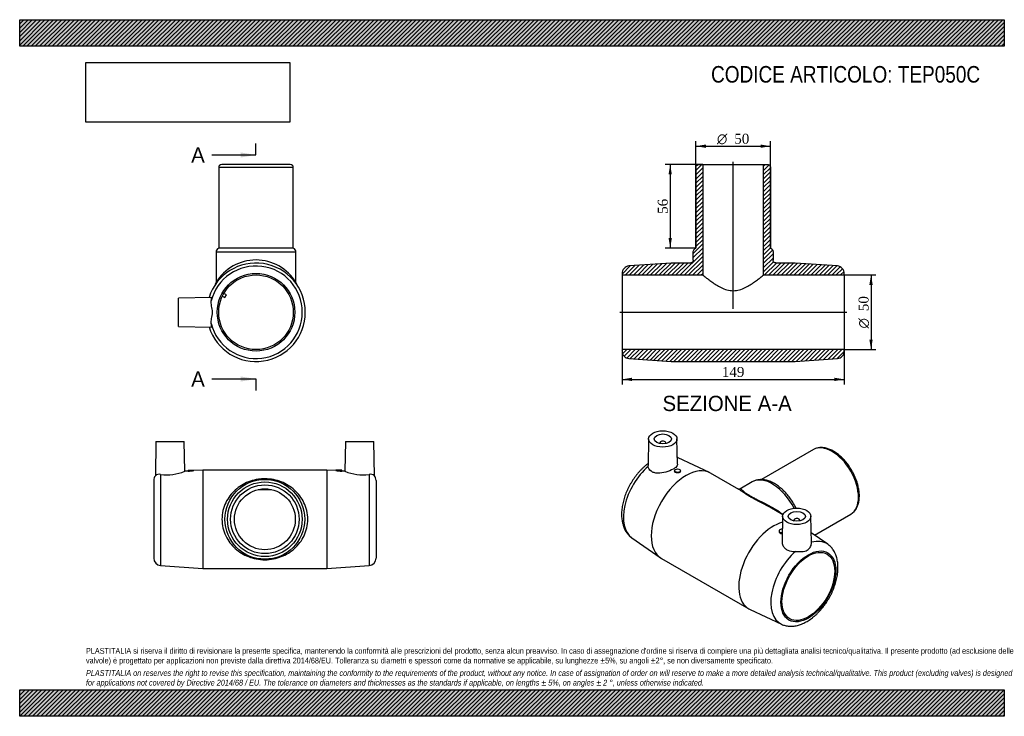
# Model space of a CAD drawing. Header units: millimetres. Extents: x 0 to 660, y 0 to 467.
import ezdxf
from ezdxf.enums import TextEntityAlignment as Align
from ezdxf.lldxf.tags import DXFTag

# ---------------------------------------------------------------- set-up
doc = ezdxf.new("R2010")
doc.units = ezdxf.units.MM
doc.header["$LTSCALE"] = 2.222222
for name, color, linetype in [('Default', 7, 'Continuous'), ('DV4_Default', 7, 'Continuous'), ('TEP050C', 7, 'Continuous')]:
    doc.layers.add(name, color=color, linetype=linetype)
doc.styles.add('SEACAD_Solid_Edge_ANSI', font='seans.ttf')
doc.styles.add('SEACAD_Solid_Edge_ANSI1_Symbols', font='semeca1.ttf')
doc.styles.add('SEACAD_Times_New_Roman', font='times.ttf')
tags = doc.linetypes.add('CENTER2', pattern=[28.575, 19.05, -3.175, 3.175, -3.175]).pattern_tags.tags
tags[10:11] = [DXFTag(74, 4), DXFTag(75, 0), DXFTag(340, '0'), DXFTag(46, 0.0), DXFTag(50, 0.0), DXFTag(44, 0.0), DXFTag(45, 0.0)]
tags[8:9] = [DXFTag(74, 4), DXFTag(75, 0), DXFTag(340, '0'), DXFTag(46, 0.0), DXFTag(50, 0.0), DXFTag(44, 0.0), DXFTag(45, 0.0)]
tags[6:7] = [DXFTag(74, 4), DXFTag(75, 0), DXFTag(340, '0'), DXFTag(46, 0.0), DXFTag(50, 0.0), DXFTag(44, 0.0), DXFTag(45, 0.0)]
tags[4:5] = [DXFTag(74, 4), DXFTag(75, 0), DXFTag(340, '0'), DXFTag(46, 0.0), DXFTag(50, 0.0), DXFTag(44, 0.0), DXFTag(45, 0.0)]
doc.dimstyles.new('ANSImm', dxfattribs={"dimtxt": 6.666667, "dimasz": 6.666667, "dimexe": 3.333333, "dimexo": 0, "dimgap": 1.666667, "dimtad": 1, "dimdsep": 46, "dimtxsty": 'SEACAD_Times_New_Roman', "dimblk1": '_SE_FILLED', "dimblk2": '_SE_FILLED', "dimsah": 1, "dimcen": 3.333333, "dimazin": 0, "dimtfac": 0.85, "dimtdec": 3, "dimtofl": 0, "dimtmove": 0, "dimatfit": 3, "dimfxl": 1, "dimarcsym": 0})
picture_1 = doc.add_image_def('image1.jpg', size_in_pixel=(4302, 1260))

# ---------------------------------------------------------------- blocks, each defined once
blk = doc.blocks.new('SE')
at = {"layer": 'TEP050C', "color": 7, "linetype": 'Continuous'}
for p, q in [((91.34, 183.99), (90.94, 161.15)), ((91.34, 183.99), (110.34, 183.99)), ((110.68, 164.14), (110.34, 183.99)), ((218.34, 183.99), (217.99, 164.14)), ((218.34, 183.99), (237.34, 183.99)), ((237.73, 161.15), (237.34, 183.99)), ((94.48, 162.06), (94.48, 100.99)), ((112.86, 164.29), (110.68, 164.14)), ((112.84, 164.99), (116.84, 164.99)), ((112.84, 164.99), (112.84, 164.29)), ((122.84, 164.99), (116.81, 164.57)), ((116.84, 164.57), (116.84, 164.99)), ((122.84, 164.99), (122.84, 98.99)), ((205.84, 164.99), (122.84, 164.99)), ((205.84, 164.99), (205.84, 98.99)), ((211.86, 164.57), (205.84, 164.99)), ((215.84, 164.99), (211.84, 164.99)), ((211.84, 164.99), (211.84, 164.57)), ((218, 164.14), (215.81, 164.29)), ((215.84, 164.29), (215.84, 164.99)), ((234.19, 162.06), (234.19, 100.99)), ((89.84, 158.01), (89.84, 105.98)), ((159.84, 151.89), (168.84, 151.89)), ((238.84, 158.01), (238.84, 105.98)), ((94.48, 100.99), (122.84, 98.99)), ((205.84, 98.99), (234.19, 100.99)), ((122.84, 98.99), (205.84, 98.99))]:
    blk.add_line(p, q, dxfattribs=at)
for radius in [26.75, 25, 23, 20.4]:
    blk.add_circle((164.34, 131.99), radius, dxfattribs=at)
for centre, radius, start, end in [((94.84, 158.01), 5, 141.10721, 180), ((93.65, 157.97), 4.17, 78.44664, 130.59089), ((98.65, 193.72), 31.94, 262.50885, 292.13601), ((112.54, 196.97), 32.68, 270.51743, 277.55273), ((216.13, 196.97), 32.68, 262.44727, 269.48257), ((230.02, 193.72), 31.94, 247.86399, 277.49115), ((235.02, 157.97), 4.17, 49.40911, 101.55336), ((233.84, 158.01), 5, 0, 38.89586), ((94.84, 105.98), 5, 180, 265.96492), ((233.84, 105.98), 5, 274.03508, 0)]:
    blk.add_arc(centre, radius, start, end, dxfattribs=at)
blk.add_open_spline([(135.59, 131.99), (135.59, 133.96), (135.82, 135.91), (136.68, 139.63), (137.31, 141.42), (139.7, 146.43), (141.91, 149.29), (147.05, 153.91), (150.02, 155.75), (155, 157.69), (156.77, 158.21), (159.54, 158.74), (160.48, 158.87), (162.41, 159.06), (163.39, 159.1), (166.29, 159.1), (168.24, 158.91), (171.93, 158.2), (173.68, 157.69), (178.7, 155.72), (181.61, 153.93), (186.8, 149.25), (188.96, 146.47), (191.36, 141.43), (191.98, 139.67), (192.85, 135.94), (193.08, 133.99), (193.09, 130.12), (192.87, 128.15), (192.02, 124.44), (191.4, 122.66), (189.81, 119.3), (188.87, 117.75), (186.73, 114.9), (185.53, 113.6), (181.66, 110.1), (178.69, 108.26), (173.71, 106.31), (171.93, 105.79), (168.24, 105.08), (166.28, 104.89), (162.41, 104.89), (160.46, 105.08), (156.76, 105.78), (155.01, 106.3), (151.66, 107.6), (150.1, 108.39), (147.16, 110.2), (145.77, 111.23), (143.17, 113.57), (141.99, 114.85), (139.86, 117.67), (138.91, 119.21), (137.31, 122.57), (136.68, 124.34), (135.82, 128.08), (135.59, 130.03), (135.59, 131.99)], degree=3, knots=[0, 0, 0, 0, 0.03125, 0.03125, 0.0625, 0.0625, 0.125, 0.125, 0.1875, 0.1875, 0.21875, 0.21875, 0.234375, 0.234375, 0.25, 0.25, 0.28125, 0.28125, 0.3125, 0.3125, 0.375, 0.375, 0.4375, 0.4375, 0.46875, 0.46875, 0.5, 0.5, 0.53125, 0.53125, 0.5625, 0.5625, 0.59375, 0.59375, 0.625, 0.625, 0.6875, 0.6875, 0.71875, 0.71875, 0.75, 0.75, 0.78125, 0.78125, 0.8125, 0.8125, 0.84375, 0.84375, 0.875, 0.875, 0.90625, 0.90625, 0.9375, 0.9375, 0.96875, 0.96875, 1, 1, 1, 1], dxfattribs=at)
blk = doc.blocks.new('SE1')
at = {"layer": 'TEP050C', "color": 7, "linetype": 'Continuous'}
for p, q in [((421.58, 185.88), (421.2, 168)), ((440.94, 168.85), (440.58, 185.88)), ((429.08, 183.2), (429.08, 182.7)), ((433.08, 182.7), (433.08, 183.2)), ((532.07, 178.68), (497.18, 158.53)), ((462.29, 163.39), (441.3, 173.2)), ((438.98, 164.58), (438.98, 164.01)), ((442.98, 164.17), (442.98, 164.58)), ((482.16, 151.96), (463.14, 162.95)), ((491.08, 157.03), (482.75, 152.22)), ((511.55, 135), (502.81, 140.04)), ((511.38, 134.03), (511.02, 117.04)), ((530.76, 116.14), (530.38, 134.03)), ((532.86, 121.4), (557.07, 135.38)), ((518.88, 131.35), (518.88, 130.85)), ((522.88, 130.85), (522.88, 131.35)), ((410.33, 119.58), (429.33, 106.3)), ((508.98, 124.16), (508.98, 123.76)), ((541.63, 115.28), (530.62, 122.97)), ((430.14, 105.79), (488.83, 71.91)), ((489.67, 71.47), (510.67, 61.65))]:
    blk.add_line(p, q, dxfattribs=at)
blk.add_arc((434.66, 157.41), 17.12, 67.12821, 68.83718, dxfattribs=at)
for centre, major_axis in [((431.08, 185.81), (-9.5, 0)), ((431.08, 185.81), (-5.75, 0)), ((440.98, 164.58), (2, 0)), ((520.88, 133.96), (9.5, 0)), ((520.88, 133.96), (5.75, 0)), ((528.66, 87.01), (-13.01, -22.53)), ((528.66, 87.01), (-12.5, -21.65))]:
    blk.add_ellipse(centre, major_axis=major_axis, ratio=0.57735, dxfattribs=at)
for centre, major_axis, start_param, end_param in [((431.08, 183.2), (-2, 0), 2.647628, 6.283185), ((431.08, 183.2), (-2, 0), 0, 0.493965), ((544.57, 157.03), (-12.5, 21.65), 3.141593, 6.283185), ((426.59, 145.94), (-15.5, -26.85), 3.191494, 3.218853), ((426.59, 145.94), (-15.5, -26.85), 4.173727, 6.233284), ((446.64, 134.37), (-16.5, -28.58), 3.141593, 6.283185), ((504.46, 133.87), (-13.38, 23.17), 4.616748, 6.283185), ((520.88, 131.35), (2, 0), 0, 3.635557), ((505.33, 100.49), (-16.5, -28.58), 3.668248, 6.283185), ((520.88, 131.35), (2, 0), 5.789221, 6.283185), ((510.98, 124.16), (-2, 0), 4.605264, 6.283185), ((510.98, 124.16), (-2, 0), 0, 1.653235), ((525.37, 88.91), (-15.5, -26.85), 3.092437, 3.680255), ((525.37, 88.91), (-15.5, -26.85), 4.173727, 6.331756), ((505.33, 100.49), (-16.5, -28.58), 0, 0.049902)]:
    blk.add_ellipse(centre, major_axis=major_axis, ratio=0.57735, start_param=start_param, end_param=end_param, dxfattribs=at)
for points, knots in [([(557.02, 135.36), (557.07, 135.38), (557.41, 135.56), (558.06, 136.01), (558.88, 136.7), (559.64, 137.49), (560.33, 138.37), (560.93, 139.34), (561.46, 140.4), (561.91, 141.54), (562.28, 142.76), (562.55, 144.04), (562.74, 145.4), (562.83, 146.8), (562.84, 148.26), (562.76, 149.76), (562.59, 151.29), (562.33, 152.85), (561.98, 154.42), (561.56, 156), (561.05, 157.59), (560.47, 159.17), (559.81, 160.75), (559.08, 162.3), (558.29, 163.83), (557.42, 165.33), (556.5, 166.79), (555.53, 168.2), (554.5, 169.57), (553.43, 170.87), (552.31, 172.11), (551.16, 173.28), (549.97, 174.37), (548.75, 175.39), (547.51, 176.31), (546.26, 177.14), (544.99, 177.88), (543.71, 178.52), (542.43, 179.05), (541.16, 179.47), (539.9, 179.78), (538.65, 179.97), (537.44, 180.04), (536.26, 180), (535.13, 179.84), (534.05, 179.56), (533, 179.18), (532.41, 178.86), (532.06, 178.67)], [0.0012596, 0.0012596, 0.0012596, 0.0012596, 0.0041524, 0.0250555, 0.0459455, 0.0669041, 0.088015, 0.1093406, 0.130915, 0.1527415, 0.1747965, 0.1970374, 0.2194138, 0.2418768, 0.2643851, 0.2869056, 0.3094148, 0.3319023, 0.3543633, 0.3767969, 0.3992048, 0.42159, 0.4439567, 0.4663097, 0.4886538, 0.5109943, 0.5333366, 0.5556843, 0.5780427, 0.6004173, 0.6228133, 0.6452359, 0.6676898, 0.6901789, 0.7127056, 0.73527, 0.7578685, 0.780492, 0.8031188, 0.8257148, 0.8482371, 0.8706321, 0.8928415, 0.9148133, 0.9365143, 0.9579411, 0.9791249, 1, 1, 1, 1]), ([(421.22, 169.32), (421.05, 169.19), (420.4, 168.69), (419.32, 167.81), (417.96, 166.6), (416.65, 165.31), (415.37, 163.96), (414.15, 162.53), (412.97, 161.05), (411.84, 159.5), (410.77, 157.91), (409.76, 156.28), (408.81, 154.6), (407.93, 152.9), (407.12, 151.16), (406.38, 149.41), (405.72, 147.64), (405.13, 145.86), (404.63, 144.08), (404.21, 142.3), (403.88, 140.53), (403.64, 138.77), (403.48, 137.03), (403.43, 135.32), (403.47, 133.64), (403.61, 132), (403.85, 130.4), (404.19, 128.87), (404.63, 127.4), (405.17, 126.01), (405.81, 124.71), (406.53, 123.49), (407.34, 122.38), (408.23, 121.36), (409.18, 120.46), (409.92, 119.85), (410.3, 119.61), (410.34, 119.58)], [0.0322818, 0.0322818, 0.0322818, 0.0322818, 0.0430601, 0.0724229, 0.101732, 0.1309807, 0.1601691, 0.1893019, 0.2183868, 0.2474334, 0.2764525, 0.3054556, 0.3344545, 0.3634606, 0.3924829, 0.421534, 0.450626, 0.479771, 0.5089805, 0.5382645, 0.5676313, 0.5970855, 0.6266266, 0.6562458, 0.6859229, 0.7156132, 0.7452493, 0.7747509, 0.8040231, 0.8329672, 0.8614962, 0.8895499, 0.9171061, 0.9441821, 0.970831, 0.9971328, 1, 1, 1, 1]), ([(440.94, 168.85), (440.95, 168.55), (440.87, 168.24), (440.51, 167.54), (440.18, 167.15), (439.28, 166.36), (438.71, 165.96), (436.72, 164.81), (434.99, 164.09), (431.38, 163.08), (429.49, 162.79), (426.85, 162.89), (426.03, 163.01), (424.52, 163.46), (423.83, 163.78), (422.11, 164.99), (421.39, 166.16), (421.23, 167.4)], [0.3243984, 0.3243984, 0.3243984, 0.3243984, 0.375, 0.375, 0.4375, 0.4375, 0.5, 0.5, 0.625, 0.625, 0.75, 0.75, 0.8125, 0.8125, 0.875, 0.875, 1, 1, 1, 1]), ([(442.98, 164.18), (442.98, 163.91), (442.76, 163.63), (442.03, 163.21), (441.51, 163.06), (440.45, 162.99), (439.94, 163.07), (439.2, 163.43), (438.98, 163.71), (438.98, 164.01)], [0.5, 0.5, 0.5, 0.5, 0.625, 0.625, 0.75, 0.75, 0.875, 0.875, 1, 1, 1, 1]), ([(520.42, 139.42), (520.42, 139.43), (520.15, 139.97), (519.61, 141.04), (518.73, 142.59), (517.79, 144.11), (516.8, 145.59), (515.75, 147.01), (514.65, 148.38), (513.5, 149.68), (512.32, 150.92), (511.09, 152.09), (509.84, 153.17), (508.55, 154.17), (507.25, 155.08), (505.92, 155.9), (504.58, 156.62), (503.23, 157.23), (501.88, 157.73), (500.54, 158.12), (499.2, 158.39), (497.89, 158.54), (496.62, 158.57), (495.38, 158.47), (494.18, 158.27), (493.05, 157.95), (491.99, 157.53), (491.4, 157.2), (491.08, 157.02)], [0.460775, 0.460775, 0.460775, 0.460775, 0.4611379, 0.4829396, 0.5047353, 0.5265319, 0.5483348, 0.5701506, 0.5919863, 0.6138491, 0.6357457, 0.6576825, 0.6796647, 0.7016962, 0.7237777, 0.7459057, 0.7680704, 0.7902492, 0.812401, 0.8344763, 0.8564132, 0.8781435, 0.8996044, 0.9207515, 0.9415697, 0.9620782, 0.9823278, 1, 1, 1, 1]), ([(482.74, 152.22), (482.71, 152.21), (482.62, 152.14), (482.36, 152.06), (482.1, 152.05), (481.95, 152.08), (481.92, 152.09), (481.92, 152.09)], [0, 0, 0, 0, 0.046058, 0.2327011, 0.4031891, 0.5640575, 0.6966095, 0.6966095, 0.6966095, 0.6966095]), ([(499.22, 142.02), (499.13, 142.07), (499.04, 142.11), (497.25, 143.06), (495.51, 143.93), (493.04, 145.2), (492.24, 145.62), (490.7, 146.45), (489.96, 146.86), (487.91, 148.04), (486.73, 148.79), (484.8, 150.12), (484.04, 150.68), (482.91, 151.49), (482.5, 151.77), (482.14, 151.98)], [0.1858624, 0.1858624, 0.1858624, 0.1858624, 0.1875, 0.1875, 0.21875, 0.21875, 0.234375, 0.234375, 0.25, 0.25, 0.28125, 0.28125, 0.3125, 0.3125, 0.336003, 0.336003, 0.336003, 0.336003]), ([(482.75, 152.22), (482.76, 152.23), (482.77, 152.24), (482.99, 152.34), (483.23, 152.28), (483.86, 151.91), (484.24, 151.6), (485.28, 150.74), (485.92, 150.2), (487.22, 149.25), (487.71, 148.9), (488.81, 148.19), (489.41, 147.81), (490.73, 147.05), (491.47, 146.65), (492.99, 145.85), (493.78, 145.46), (496.22, 144.25), (497.94, 143.43), (502.96, 140.92), (506.28, 139.09), (510.05, 136.39), (510.88, 135.75), (511.66, 135.09)], [0.6228667, 0.6228667, 0.6228667, 0.6228667, 0.625, 0.625, 0.65625, 0.65625, 0.6875, 0.6875, 0.71875, 0.71875, 0.734375, 0.734375, 0.75, 0.75, 0.765625, 0.765625, 0.78125, 0.78125, 0.8125, 0.8125, 0.875, 0.875, 0.8930917, 0.8930917, 0.8930917, 0.8930917]), ([(508.98, 123.76), (508.98, 123.42), (509.2, 123.08), (509.93, 122.59), (510.45, 122.45), (510.98, 122.44)], [0.7502232, 0.7502232, 0.7502232, 0.7502232, 0.875, 0.875, 1, 1, 1, 1]), ([(510.64, 61.67), (510.67, 61.65), (511.06, 61.45), (511.92, 61.13), (513.13, 60.75), (514.41, 60.49), (515.72, 60.33), (517.06, 60.29), (518.44, 60.36), (519.84, 60.54), (521.27, 60.84), (522.72, 61.26), (524.17, 61.78), (525.64, 62.42), (527.1, 63.17), (528.55, 64.02), (529.98, 64.97), (531.39, 66.02), (532.77, 67.15), (534.12, 68.37), (535.43, 69.66), (536.7, 71.03), (537.93, 72.46), (539.1, 73.95), (540.22, 75.49), (541.29, 77.09), (542.29, 78.73), (543.23, 80.41), (544.11, 82.12), (544.91, 83.85), (545.64, 85.61), (546.3, 87.38), (546.88, 89.16), (547.37, 90.94), (547.79, 92.72), (548.11, 94.49), (548.34, 96.25), (548.49, 97.98), (548.53, 99.69), (548.49, 101.37), (548.34, 103.01), (548.09, 104.59), (547.74, 106.12), (547.28, 107.58), (546.74, 108.97), (546.09, 110.26), (545.36, 111.47), (544.54, 112.58), (543.65, 113.59), (542.69, 114.47), (541.98, 115.05), (541.62, 115.28), (541.61, 115.29)], [0, 0, 0, 0, 0.001438, 0.020271, 0.039142, 0.058131, 0.077312, 0.096746, 0.116481, 0.13654, 0.156925, 0.177614, 0.198561, 0.219711, 0.241001, 0.262374, 0.283782, 0.305183, 0.326554, 0.347886, 0.369173, 0.390417, 0.411621, 0.43279, 0.453933, 0.475056, 0.496168, 0.517278, 0.538393, 0.559522, 0.580672, 0.601853, 0.623073, 0.64434, 0.665663, 0.687046, 0.708493, 0.730003, 0.751569, 0.773176, 0.794787, 0.816354, 0.837818, 0.859107, 0.880152, 0.900889, 0.921278, 0.941305, 0.960984, 0.980358, 0.999484, 1, 1, 1, 1]), ([(511.02, 117.04), (511, 116.17), (511.19, 115.27), (511.91, 113.79), (512.33, 113.19), (513.43, 112.12), (514.09, 111.67), (516.32, 110.6), (518.16, 110.29), (520.02, 110.36)], [0.6702124, 0.6702124, 0.6702124, 0.6702124, 0.75, 0.75, 0.8125, 0.8125, 0.875, 0.875, 1, 1, 1, 1]), ([(520.02, 110.36), (521.48, 110.42), (522.94, 110.37), (525.61, 110.49), (526.85, 110.66), (528.92, 111.86), (529.69, 112.84), (530.57, 114.65), (530.78, 115.49), (530.76, 116.16)], [0, 0, 0, 0, 0.25, 0.25, 0.5, 0.5, 0.75, 0.75, 0.9576526, 0.9576526, 0.9576526, 0.9576526])]:
    blk.add_open_spline(points, degree=3, knots=knots, dxfattribs=at)
for points in [[(421.23, 167.4), (421.21, 167.62), (421.19, 167.82), (421.2, 168.01)], [(502.81, 140.04), (501.62, 140.73), (500.42, 141.38), (499.22, 142.02)], [(510.98, 122.44), (511.03, 122.44), (511.08, 122.44), (511.14, 122.44)]]:
    blk.add_open_spline(points, degree=3, dxfattribs=at)
blk = doc.blocks.new('SE2')
at = {"layer": 'TEP050C', "color": 7, "linetype": 'Continuous'}
for p, q in [((181.41, 369.67), (135.41, 369.67)), ((183.41, 367.67), (133.41, 367.67)), ((133.41, 367.67), (133.41, 313.67)), ((183.41, 313.67), (183.41, 367.67)), ((185.16, 310.94), (131.66, 310.94)), ((131.66, 310.94), (131.66, 290.65)), ((183.41, 313.67), (133.41, 313.67)), ((185.16, 290.64), (185.16, 310.94)), ((128.56, 280.56), (106.41, 280.17)), ((106.41, 261.17), (106.41, 280.17)), ((135.83, 281.4), (137.59, 280.48)), ((138.52, 282.25), (136.76, 283.17)), ((137.59, 280.48), (138.52, 282.25)), ((106.41, 261.17), (128.56, 260.78))]:
    blk.add_line(p, q, dxfattribs=at)
for radius in [26.01, 25]:
    blk.add_circle((158.41, 270.67), radius, dxfattribs=at)
for centre, radius, start, end in [((135.41, 367.67), 2, 90, 180), ((181.41, 367.67), 2, 0, 90), ((134.66, 310.94), 3, 114.62432, 180), ((182.16, 310.94), 3, 0, 65.37568), ((158.41, 270.67), 33, 0, 162.61892), ((158.41, 274.42), 31.28, 31.21382, 148.78618), ((158.41, 270.67), 31, 194.13693, 165.86307), ((129.68, 290.62), 1.98, 327.67267, 0.59158), ((187.09, 290.6), 1.92, 178.97841, 212.85081), ((158.41, 270.67), 33, 197.38108, 0)]:
    blk.add_arc(centre, radius, start, end, dxfattribs=at)
for points, knots in [([(128.35, 263.1), (128.2, 264.04), (128.4, 265.22), (128.94, 267.79), (129.27, 269.21), (129.27, 272.14), (128.94, 273.56), (128.4, 276.12), (128.2, 277.3), (128.35, 278.24)], [0, 0, 0, 0, 0.25, 0.25, 0.5, 0.5, 0.75, 0.75, 1, 1, 1, 1]), ([(128.35, 278.24), (128.55, 279.45), (128.69, 280.24), (128.61, 280.53), (128.59, 280.56), (128.56, 280.56)], [0, 0, 0, 0, 0.125, 0.125, 0.1530236, 0.1530236, 0.1530236, 0.1530236]), ([(128.56, 260.78), (128.59, 260.78), (128.61, 260.81), (128.69, 261.1), (128.55, 261.9), (128.35, 263.1)], [0.8471374, 0.8471374, 0.8471374, 0.8471374, 0.875, 0.875, 1, 1, 1, 1])]:
    blk.add_open_spline(points, degree=3, knots=knots, dxfattribs=at)
blk = doc.blocks.new('SE4')
at = {"color": 7, "linetype": 'Continuous', "style": 'SEACAD_Solid_Edge_ANSI'}
blk.add_text('A', height=10.22, dxfattribs=at).set_placement((114.95, 381.16), align=Align.TOP_LEFT)
blk = doc.blocks.new('SE5')
at = {"color": 7, "linetype": 'Continuous', "style": 'SEACAD_Solid_Edge_ANSI'}
blk.add_text('A', height=10.22, dxfattribs=at).set_placement((114.95, 231.09), align=Align.TOP_LEFT)
blk = doc.blocks.new('SEANNOT_GROUP')
at = {"linetype": 'Continuous'}
blk.add_hatch(color=7, dxfattribs=at).paths.add_polyline_path([(148.14, 374.35), (158.37, 376.05), (148.14, 377.75)])
at = {"color": 7, "linetype": 'Continuous'}
blk.add_lwpolyline([(128.86, 376.05), (158.37, 376.05)], dxfattribs=at)
blk = doc.blocks.new('SEANNOT_GROUP1')
at = {"linetype": 'Continuous'}
blk.add_hatch(color=7, dxfattribs=at).paths.add_polyline_path([(148.14, 224.27), (158.37, 225.98), (148.14, 227.68)])
at = {"color": 7, "linetype": 'Continuous'}
blk.add_lwpolyline([(128.86, 225.98), (158.37, 225.98)], dxfattribs=at)
blk = doc.blocks.new('SE3')
at = {"layer": 'Default', "color": 7, "linetype": 'CENTER2'}
for p, q in [((158.37, 376.05), (158.37, 383.72)), ((158.37, 225.98), (158.37, 218.31))]:
    blk.add_line(p, q, dxfattribs=at)
at = {"layer": 'Default', "color": 7, "linetype": 'CENTER2', "const_width": 0.0001}
blk.add_lwpolyline([(158.37, 376.05), (158.37, 225.98)], dxfattribs=at)
at = {"layer": 'Default'}
for name in ['SE4', 'SEANNOT_GROUP', 'SE5', 'SEANNOT_GROUP1']:
    blk.add_blockref(name, (0, 0), dxfattribs=at)
blk = doc.blocks.new('SE6')
at = {"layer": 'TEP050C', "linetype": 'Continuous'}
h = blk.add_hatch(dxfattribs=at)
h.set_pattern_fill('LINE', scale=0.62992, angle=45, style=0)
edge = h.paths.add_edge_path()
edge.add_spline(control_points=[(455.26, 369.67), (455, 369.67), (454.74, 369.62), (454.37, 369.47), (454.26, 369.41), (454.04, 369.26), (453.94, 369.18), (453.75, 368.99), (453.67, 368.89), (453.52, 368.67), (453.46, 368.56), (453.31, 368.19), (453.26, 367.93), (453.26, 367.67)], knot_values=[0, 0, 0, 0, 0.25, 0.25, 0.375, 0.375, 0.5, 0.5, 0.625, 0.625, 0.75, 0.75, 1, 1, 1, 1], degree=3, periodic=0)
edge.add_line((453.26, 367.67), (453.26, 313.67))
edge.add_spline(control_points=[(453.26, 313.67), (453.13, 313.61), (453.01, 313.54), (452.77, 313.39), (452.65, 313.3), (452.33, 313.02), (452.14, 312.81), (451.83, 312.32), (451.71, 312.06), (451.55, 311.51), (451.51, 311.23), (451.51, 310.94)], knot_values=[0, 0, 0, 0, 0.125, 0.125, 0.25, 0.25, 0.5, 0.5, 0.75, 0.75, 1, 1, 1, 1], degree=3, periodic=0)
edge.add_line((451.51, 310.94), (451.51, 305.67))
edge.add_spline(control_points=[(451.51, 305.67), (451.51, 305.54), (451.5, 305.41), (451.45, 305.15), (451.41, 305.03), (451.31, 304.78), (451.25, 304.67), (451.1, 304.45), (451.02, 304.35), (450.74, 304.07), (450.52, 303.92), (450.04, 303.72), (449.77, 303.67), (449.51, 303.67)], knot_values=[0, 0, 0, 0, 0.125, 0.125, 0.25, 0.25, 0.375, 0.375, 0.5, 0.5, 0.75, 0.75, 1, 1, 1, 1], degree=3, periodic=0)
edge.add_line((449.51, 303.67), (436.76, 303.67))
edge.add_line((436.76, 303.67), (408.41, 301.67))
edge.add_spline(control_points=[(408.41, 301.67), (408.09, 301.65), (407.79, 301.6), (407.18, 301.44), (406.89, 301.33), (406.32, 301.06), (406.05, 300.9), (405.55, 300.53), (405.31, 300.32), (404.89, 299.86), (404.7, 299.62), (404.36, 299.09), (404.22, 298.8), (403.99, 298.22), (403.91, 297.93), (403.79, 297.31), (403.76, 296.99), (403.76, 296.68)], knot_values=[0, 0, 0, 0, 0.125, 0.125, 0.25, 0.25, 0.375, 0.375, 0.5, 0.5, 0.625, 0.625, 0.75, 0.75, 0.875, 0.875, 1, 1, 1, 1], degree=3, periodic=0)
edge.add_line((403.76, 296.68), (403.76, 295.67))
edge.add_line((403.76, 295.67), (457.86, 295.67))
edge.add_line((457.86, 295.67), (457.86, 369.67))
edge.add_line((457.86, 369.67), (455.26, 369.67))
h = blk.add_hatch(dxfattribs=at)
h.set_pattern_fill('LINE', scale=0.62992, angle=45, style=0)
edge = h.paths.add_edge_path()
edge.add_line((501.26, 369.67), (498.66, 369.67))
edge.add_line((498.66, 369.67), (498.66, 295.67))
edge.add_line((498.66, 295.67), (552.76, 295.67))
edge.add_line((552.76, 295.67), (552.76, 296.68))
edge.add_spline(control_points=[(552.76, 296.68), (552.76, 297), (552.73, 297.31), (552.61, 297.92), (552.53, 298.23), (552.3, 298.81), (552.16, 299.08), (551.82, 299.61), (551.63, 299.86), (551.2, 300.32), (550.97, 300.53), (550.47, 300.9), (550.19, 301.06), (549.63, 301.33), (549.34, 301.44), (548.73, 301.6), (548.42, 301.65), (548.11, 301.67)], knot_values=[0, 0, 0, 0, 0.125, 0.125, 0.25, 0.25, 0.375, 0.375, 0.5, 0.5, 0.625, 0.625, 0.75, 0.75, 0.875, 0.875, 1, 1, 1, 1], degree=3, periodic=0)
edge.add_line((548.11, 301.67), (519.76, 303.67))
edge.add_line((519.76, 303.67), (507.01, 303.67))
edge.add_spline(control_points=[(507.01, 303.67), (506.88, 303.67), (506.75, 303.68), (506.49, 303.73), (506.37, 303.77), (506.12, 303.87), (506.01, 303.93), (505.79, 304.08), (505.69, 304.16), (505.41, 304.44), (505.26, 304.66), (505.06, 305.14), (505.01, 305.41), (505.01, 305.67)], knot_values=[0, 0, 0, 0, 0.125, 0.125, 0.25, 0.25, 0.375, 0.375, 0.5, 0.5, 0.75, 0.75, 1, 1, 1, 1], degree=3, periodic=0)
edge.add_line((505.01, 305.67), (505.01, 310.94))
edge.add_spline(control_points=[(505.01, 310.94), (505.01, 311.23), (504.97, 311.51), (504.85, 311.92), (504.8, 312.06), (504.68, 312.32), (504.61, 312.44), (504.46, 312.68), (504.37, 312.8), (504.18, 313.01), (504.08, 313.12), (503.76, 313.39), (503.52, 313.55), (503.26, 313.67)], knot_values=[0, 0, 0, 0, 0.25, 0.25, 0.375, 0.375, 0.5, 0.5, 0.625, 0.625, 0.75, 0.75, 1, 1, 1, 1], degree=3, periodic=0)
edge.add_line((503.26, 313.67), (503.26, 367.67))
edge.add_spline(control_points=[(503.26, 367.67), (503.26, 367.93), (503.21, 368.19), (503.06, 368.56), (503, 368.67), (502.85, 368.89), (502.77, 368.99), (502.58, 369.18), (502.48, 369.26), (502.26, 369.41), (502.15, 369.47), (501.78, 369.62), (501.52, 369.67), (501.26, 369.67)], knot_values=[0, 0, 0, 0, 0.25, 0.25, 0.375, 0.375, 0.5, 0.5, 0.625, 0.625, 0.75, 0.75, 1, 1, 1, 1], degree=3, periodic=0)
h = blk.add_hatch(dxfattribs=at)
h.set_pattern_fill('LINE', scale=0.62992, angle=45, style=0)
edge = h.paths.add_edge_path()
edge.add_line((403.76, 245.67), (403.76, 244.66))
edge.add_spline(control_points=[(403.76, 244.66), (403.76, 244.34), (403.79, 244.04), (403.9, 243.42), (403.99, 243.12), (404.22, 242.54), (404.36, 242.26), (404.69, 241.73), (404.89, 241.48), (405.32, 241.02), (405.55, 240.81), (406.06, 240.44), (406.32, 240.28), (406.89, 240.01), (407.19, 239.9), (407.79, 239.74), (408.09, 239.69), (408.41, 239.67)], knot_values=[0, 0, 0, 0, 0.125, 0.125, 0.25, 0.25, 0.375, 0.375, 0.5, 0.5, 0.625, 0.625, 0.75, 0.75, 0.875, 0.875, 1, 1, 1, 1], degree=3, periodic=0)
edge.add_line((408.41, 239.67), (436.76, 237.67))
edge.add_line((436.76, 237.67), (519.76, 237.67))
edge.add_line((519.76, 237.67), (548.11, 239.67))
edge.add_spline(control_points=[(548.11, 239.67), (548.42, 239.69), (548.74, 239.74), (549.34, 239.9), (549.63, 240.01), (550.19, 240.28), (550.47, 240.44), (550.97, 240.81), (551.21, 241.03), (551.63, 241.48), (551.82, 241.73), (552.16, 242.26), (552.3, 242.54), (552.53, 243.12), (552.61, 243.42), (552.73, 244.04), (552.76, 244.35), (552.76, 244.66)], knot_values=[0, 0, 0, 0, 0.125, 0.125, 0.25, 0.25, 0.375, 0.375, 0.5, 0.5, 0.625, 0.625, 0.75, 0.75, 0.875, 0.875, 1, 1, 1, 1], degree=3, periodic=0)
edge.add_line((552.76, 244.66), (552.76, 245.67))
edge.add_line((552.76, 245.67), (403.76, 245.67))
at = {"layer": 'DV4_Default', "color": 7, "linetype": 'CENTER2'}
for p, q in [((478.26, 272.9), (478.26, 371.42)), ((402.21, 270.67), (554.51, 270.67))]:
    blk.add_line(p, q, dxfattribs=at)
at = {"layer": 'TEP050C', "color": 7, "linetype": 'Continuous'}
for p, q in [((455.26, 369.67), (457.86, 369.67)), ((457.86, 369.67), (498.66, 369.67)), ((457.86, 369.67), (457.86, 295.67)), ((498.66, 369.67), (501.26, 369.67)), ((498.66, 295.67), (498.66, 369.67)), ((453.26, 313.67), (453.26, 367.67)), ((453.26, 367.67), (453.26, 313.67)), ((503.26, 367.67), (503.26, 313.67)), ((503.26, 313.67), (503.26, 367.67)), ((451.51, 305.67), (451.51, 310.94)), ((505.01, 310.94), (505.01, 305.67)), ((436.76, 303.67), (408.41, 301.67)), ((449.51, 303.67), (436.76, 303.67)), ((519.76, 303.67), (507.01, 303.67)), ((548.11, 301.67), (519.76, 303.67)), ((403.76, 296.68), (403.76, 295.67)), ((403.76, 295.67), (403.76, 245.67)), ((403.76, 295.67), (457.86, 295.67)), ((498.66, 295.67), (552.76, 295.67)), ((552.76, 295.67), (552.76, 296.68)), ((552.76, 295.67), (552.76, 245.67)), ((403.76, 245.67), (403.76, 244.66)), ((552.76, 245.67), (403.76, 245.67)), ((552.76, 244.66), (552.76, 245.67)), ((408.41, 239.67), (436.76, 237.67)), ((436.76, 237.67), (519.76, 237.67)), ((519.76, 237.67), (548.11, 239.67))]:
    blk.add_line(p, q, dxfattribs=at)
for points, knots in [([(453.26, 367.67), (453.26, 367.93), (453.31, 368.19), (453.46, 368.56), (453.52, 368.67), (453.67, 368.89), (453.75, 368.99), (453.94, 369.18), (454.04, 369.26), (454.26, 369.41), (454.37, 369.47), (454.74, 369.62), (455, 369.67), (455.26, 369.67)], [0, 0, 0, 0, 0.25, 0.25, 0.375, 0.375, 0.5, 0.5, 0.625, 0.625, 0.75, 0.75, 1, 1, 1, 1]), ([(501.26, 369.67), (501.52, 369.67), (501.78, 369.62), (502.15, 369.47), (502.26, 369.41), (502.48, 369.26), (502.58, 369.18), (502.77, 368.99), (502.85, 368.89), (503, 368.67), (503.06, 368.56), (503.21, 368.19), (503.26, 367.93), (503.26, 367.67)], [0, 0, 0, 0, 0.25, 0.25, 0.375, 0.375, 0.5, 0.5, 0.625, 0.625, 0.75, 0.75, 1, 1, 1, 1]), ([(451.51, 310.94), (451.51, 311.23), (451.55, 311.51), (451.71, 312.06), (451.83, 312.32), (452.14, 312.81), (452.33, 313.02), (452.65, 313.3), (452.77, 313.39), (453.01, 313.54), (453.13, 313.61), (453.26, 313.67)], [0, 0, 0, 0, 0.25, 0.25, 0.5, 0.5, 0.75, 0.75, 0.875, 0.875, 1, 1, 1, 1]), ([(503.26, 313.67), (503.52, 313.55), (503.76, 313.39), (504.08, 313.12), (504.18, 313.01), (504.37, 312.8), (504.46, 312.68), (504.61, 312.44), (504.68, 312.32), (504.8, 312.06), (504.85, 311.92), (504.97, 311.51), (505.01, 311.23), (505.01, 310.94)], [0, 0, 0, 0, 0.25, 0.25, 0.375, 0.375, 0.5, 0.5, 0.625, 0.625, 0.75, 0.75, 1, 1, 1, 1]), ([(451.51, 305.67), (451.51, 305.54), (451.5, 305.41), (451.45, 305.15), (451.41, 305.03), (451.31, 304.78), (451.25, 304.67), (451.1, 304.45), (451.02, 304.35), (450.74, 304.07), (450.52, 303.92), (450.04, 303.72), (449.77, 303.67), (449.51, 303.67)], [0, 0, 0, 0, 0.125, 0.125, 0.25, 0.25, 0.375, 0.375, 0.5, 0.5, 0.75, 0.75, 1, 1, 1, 1]), ([(507.01, 303.67), (506.88, 303.67), (506.75, 303.68), (506.49, 303.73), (506.37, 303.77), (506.12, 303.87), (506.01, 303.93), (505.79, 304.08), (505.69, 304.16), (505.41, 304.44), (505.26, 304.66), (505.06, 305.14), (505.01, 305.41), (505.01, 305.67)], [0, 0, 0, 0, 0.125, 0.125, 0.25, 0.25, 0.375, 0.375, 0.5, 0.5, 0.75, 0.75, 1, 1, 1, 1]), ([(408.41, 301.67), (407.15, 301.58), (405.95, 301), (404.25, 299.18), (403.76, 297.93), (403.76, 296.68)], [0, 0, 0, 0, 0.5, 0.5, 1, 1, 1, 1]), ([(552.76, 296.68), (552.76, 297.94), (552.27, 299.18), (550.57, 301), (549.35, 301.58), (548.11, 301.67)], [0, 0, 0, 0, 0.5, 0.5, 1, 1, 1, 1]), ([(457.86, 295.67), (457.86, 295.67), (458, 295.55), (458.58, 295.09), (459.01, 294.74), (460.08, 293.89), (460.74, 293.37), (462.23, 292.25), (463.06, 291.64), (464.86, 290.37), (465.85, 289.7), (467.95, 288.4), (469.06, 287.77), (471.44, 286.62), (472.73, 286.09), (475.42, 285.34), (476.85, 285.12), (479.69, 285.12), (481.12, 285.35), (483.8, 286.1), (485.08, 286.62), (487.48, 287.78), (488.59, 288.41), (490.68, 289.71), (491.67, 290.37), (493.48, 291.65), (494.3, 292.26), (495.78, 293.38), (496.44, 293.89), (498.06, 295.17), (498.67, 295.68), (498.66, 295.67)], [0, 0, 0, 0, 0.0625, 0.0625, 0.125, 0.125, 0.1875, 0.1875, 0.25, 0.25, 0.3125, 0.3125, 0.375, 0.375, 0.4375, 0.4375, 0.5, 0.5, 0.5625, 0.5625, 0.625, 0.625, 0.6875, 0.6875, 0.75, 0.75, 0.8125, 0.8125, 0.875, 0.875, 1, 1, 1, 1]), ([(403.76, 244.66), (403.76, 243.4), (404.25, 242.17), (405.96, 240.33), (407.15, 239.76), (408.41, 239.67)], [0, 0, 0, 0, 0.5, 0.5, 1, 1, 1, 1]), ([(548.11, 239.67), (549.35, 239.76), (550.57, 240.34), (552.27, 242.17), (552.76, 243.42), (552.76, 244.66)], [0, 0, 0, 0, 0.5, 0.5, 1, 1, 1, 1])]:
    blk.add_open_spline(points, degree=3, knots=knots, dxfattribs=at)
blk = doc.blocks.new('GDimGGroup')
at = {"layer": 'Default', "linetype": 'Continuous'}
for points in [[(459.93, 383.04), (453.26, 381.93), (459.93, 380.82)], [(496.59, 383.04), (496.59, 380.82), (503.26, 381.93)]]:
    blk.add_hatch(color=7, dxfattribs=at).paths.add_polyline_path(points)
at = {"layer": 'Default', "color": 7, "linetype": 'Continuous'}
for p, q in [((453.26, 367.67), (453.26, 385.26)), ((503.26, 367.67), (503.26, 385.26)), ((453.26, 381.93), (503.26, 381.93))]:
    blk.add_line(p, q, dxfattribs=at)
for s, height, style, p in [('O', 6.67, 'SEACAD_Solid_Edge_ANSI1_Symbols', (467.4, 390.26)), ('50', 6.667, 'SEACAD_Times_New_Roman', (479.01, 390.26))]:
    blk.add_text(s, height=height, dxfattribs=dict(at, style=style)).set_placement(p, align=Align.TOP_LEFT)
blk = doc.blocks.new('GDimGGroup1')
at = {"layer": 'Default', "linetype": 'Continuous'}
for points in [[(571.77, 289), (570.66, 295.67), (569.55, 289)], [(571.77, 252.34), (569.55, 252.34), (570.66, 245.67)]]:
    blk.add_hatch(color=7, dxfattribs=at).paths.add_polyline_path(points)
at = {"layer": 'Default', "color": 7, "linetype": 'Continuous'}
for p, q in [((552.76, 295.67), (573.99, 295.67)), ((570.66, 295.67), (570.66, 245.67)), ((552.76, 245.67), (573.99, 245.67))]:
    blk.add_line(p, q, dxfattribs=at)
for s, height, style, p in [('50', 6.667, 'SEACAD_Times_New_Roman', (562.33, 271.42)), ('O', 6.67, 'SEACAD_Solid_Edge_ANSI1_Symbols', (562.33, 259.81))]:
    blk.add_text(s, height=height, rotation=90, dxfattribs=dict(at, style=style)).set_placement(p, align=Align.TOP_LEFT)
blk = doc.blocks.new('DMBLK5')
at = {"layer": 'Default', "linetype": 'Continuous'}
for points in [[(410.43, 224.59), (410.43, 226.81), (403.76, 225.7)], [(546.09, 224.59), (552.76, 225.7), (546.09, 226.81)]]:
    blk.add_hatch(color=7, dxfattribs=at).paths.add_polyline_path(points)
at = {"layer": 'Default', "color": 7, "linetype": 'Continuous'}
for p, q in [((403.76, 245.67), (403.76, 222.37)), ((552.76, 245.67), (552.76, 222.37)), ((403.76, 225.7), (552.76, 225.7))]:
    blk.add_line(p, q, dxfattribs=at)
at = {"layer": 'Default', "color": 7, "linetype": 'Continuous', "style": 'SEACAD_Times_New_Roman'}
blk.add_text('149', height=6.667, dxfattribs=at).set_placement((470.68, 234.03), align=Align.TOP_LEFT)
blk = doc.blocks.new('_SE_FILLED')
at = {"color": 0}
blk.add_line((0, 0), (-1, 0), dxfattribs=at)
blk.add_solid([(0, 0), (-1, -0.1665), (-1, 0.1665), (0, 0)], dxfattribs=at)
blk = doc.blocks.new('DMBLK6')
at = {"layer": 'Default', "linetype": 'Continuous'}
for points in [[(434.94, 363), (437.16, 363), (436.05, 369.67)], [(434.94, 320.34), (436.05, 313.67), (437.16, 320.34)]]:
    blk.add_hatch(color=7, dxfattribs=at).paths.add_polyline_path(points)
at = {"layer": 'Default', "color": 7, "linetype": 'Continuous'}
for p, q in [((457.86, 369.67), (432.72, 369.67)), ((436.05, 369.67), (436.05, 313.67)), ((453.26, 313.67), (432.72, 313.67))]:
    blk.add_line(p, q, dxfattribs=at)
at = {"layer": 'Default', "color": 7, "linetype": 'Continuous', "style": 'SEACAD_Times_New_Roman'}
blk.add_text('56', height=6.667, rotation=90, dxfattribs=at).set_placement((427.72, 336.62), align=Align.TOP_LEFT)

msp = doc.modelspace()

# ---------------------------------------------------------------- hatches: boundary and pattern name
at = {"layer": 'Default', "linetype": 'Continuous'}
h = msp.add_hatch(dxfattribs=at)
h.set_pattern_fill('LINE', scale=0.62992, angle=45, style=0)
h.paths.add_polyline_path([(660, 448.889), (660, 466.667), (0, 466.667), (0, 448.889)])
for points in [[(660, 448.889), (660, 466.667), (0, 466.667), (0, 448.889)], [(660, 0), (660, 17.778), (0, 17.778), (0, 0)]]:
    msp.add_hatch(color=7, dxfattribs=at).paths.add_polyline_path(points)
h = msp.add_hatch(dxfattribs=at)
h.set_pattern_fill('LINE', scale=0.62992, angle=45, style=0)
h.paths.add_polyline_path([(660, 0), (660, 17.778), (0, 17.778), (0, 0)])

# ---------------------------------------------------------------- linework, layer by layer
at = {"layer": 'Default', "color": 7, "linetype": 'Continuous'}
for p, q in [((0, 466.667), (660, 466.667)), ((0, 448.889), (0, 466.667)), ((660, 466.667), (660, 448.889)), ((660, 448.889), (0, 448.889)), ((0, 17.778), (660, 17.778)), ((0, 0), (0, 17.778)), ((660, 17.778), (660, 0)), ((660, 0), (0, 0))]:
    msp.add_line(p, q, dxfattribs=at)

# ---------------------------------------------------------------- block references
at = {"layer": 'Default'}
for name in ['GDimGGroup', 'SE3', 'SE2', 'SE6', 'GDimGGroup1', 'SE1', 'SE']:
    msp.add_blockref(name, (0, 0), dxfattribs=at)

# ---------------------------------------------------------------- texts
at = {"layer": 'Default', "color": 7, "linetype": 'Continuous', "style": 'SEACAD_Solid_Edge_ANSI'}
msp.add_text('SEZIONE A-A', height=10.22222, dxfattribs=at).set_placement((430.894, 214.704), align=Align.TOP_LEFT)
at = {"layer": 'Default', "attachment_point": 1}
for s, insert, char_height, width in [('{\\fArial Narrow|b0||i0||c0|p34;\\C7;\\H11.11111111;\\W1.;CODICE ARTICOLO: TEP050C}', (463.435, 435.63), 11.11111, 188.46694), ("{\\fArial Narrow|b0||i0||c0|p34;\\C7;\\H3.888888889;\\W1.;PLASTITALIA si riserva il diritto di revisionare la presente specifica, mantenendo la conformità alle prescrizioni del prodotto, senza alcun preavviso. In caso di assegnazione d'ordine si riserva di compiere una più dettagliata analisi tecnico/qualitativa. Il presente prodotto (ad esclusione delle \\P}{\\fArial Narrow|b0||i0||c0|p34;\\C7;\\H3.888888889;\\W1.;valvole) è progettato per applicazioni non previste dalla direttiva 2014/68/EU. Tolleranza su diametri e spessori come da normative se applicabile, su lunghezze ±5%, su angoli ±2°, se non diversamente specificato.\\P}{\\fArial Narrow|b0||i0||c0|p34;\\C7;\\H1.111111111;\\W1.;   \\P}{\\fArial Narrow|b0||i1||c0|p34;\\C7;\\H3.888888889;\\W1.;PLASTITALIA on reserves the right to revise this specification, maintaining the conformity to the requirements of the product, without any notice. In case of assignation of order on will reserve to make a more detailed analysis technical/qualitative. This product (excluding valves) is designed \\P}{\\fArial Narrow|b0||i1||c0|p34;\\C7;\\H3.888888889;\\W1.;for applications not covered by Directive 2014/68 / EU. The tolerance on diameters and thicknesses as the standards if applicable, on lengths ± 5%, on angles ± 2 °, unless otherwise indicated.\\P}", (44.444, 45.783), 3.888889, 571.11111)]:
    msp.add_mtext(s, dxfattribs=dict(at, insert=insert, char_height=char_height, width=width))

# ---------------------------------------------------------------- dimensions: what is measured, and where the dimension line sits
at = {"layer": 'Default', "color": 7, "linetype": 'Continuous'}
for base, p1, p2, angle, picture, middle, dimtype in [((436.054, 313.671), (457.86, 369.671), (453.26, 313.671), 90, 'DMBLK6', (436.054, 341.671), 160), ((403.76, 225.7), (403.76, 245.671), (552.76, 245.671), 0, 'DMBLK5', (478.26, 225.7), 161)]:
    dim = msp.add_linear_dim(base=base, p1=p1, p2=p2, angle=angle, text='\\A1;<>', dimstyle='ANSImm', dxfattribs=at)
    dim.commit()
    dim.dimension.update_dxf_attribs({"geometry": picture, "text_midpoint": middle, "dimtype": dimtype})

# ---------------------------------------------------------------- pictures from other files: only their frames are drawn
image = msp.add_image(picture_1, insert=(44.444, 398.007), size_in_units=(136.571, 40))
image.dxf.flags = 7

doc.saveas('drawing.dxf')
